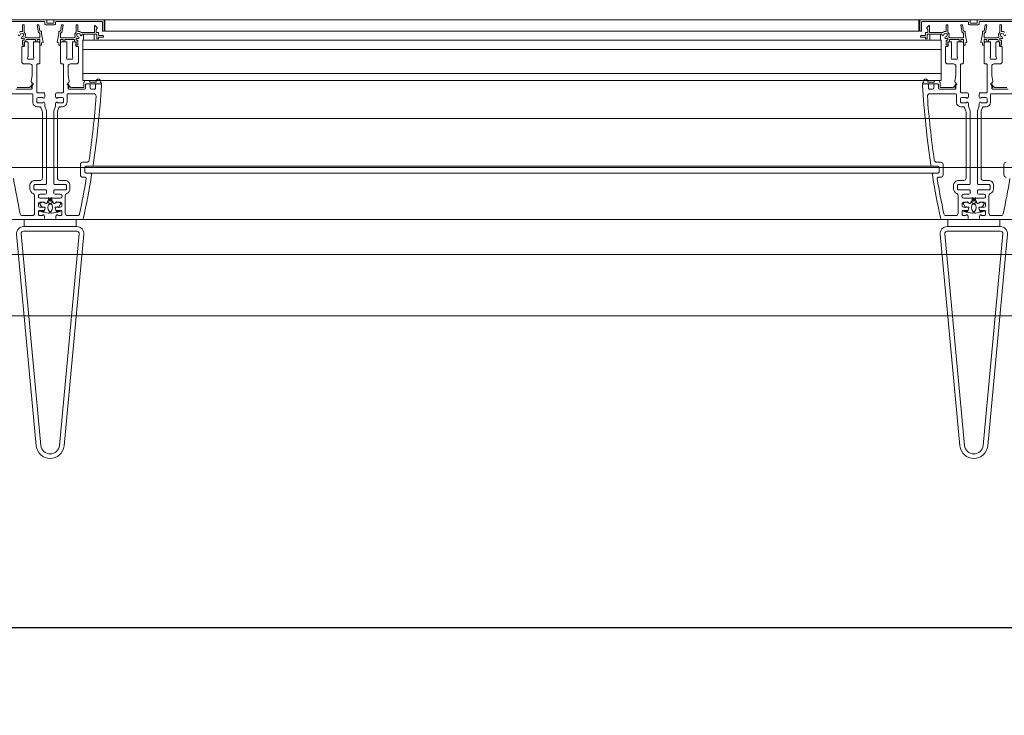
# Model space of a CAD drawing. Header units: metres. Extents: x -20.3 to 39.4, y -22.2 to 2.8.
# Tile 38 of 65: x 10.495 to 11.343, y -2.009 to -1.41. Entities that reach past the tile are written whole.
import ezdxf

# ---------------------------------------------------------------- set-up
doc = ezdxf.new("R2010")
doc.units = ezdxf.units.M
doc.header["$LTSCALE"] = 0.4
doc.header["$MEASUREMENT"] = 0
doc.layers.get('0').update_dxf_attribs({"color": 8, "lineweight": 9})
doc.layers.get('Defpoints').update_dxf_attribs({"color": 8, "lineweight": 9})
for name, color, linetype in [('Neubau__ GHIW - Attika', 8, 'Continuous'), ('Neubau__ GHIW- Attika Fassade', 8, 'Continuous'), ('Neubau_S-Linien _ Schraffuren.2D', 8, 'Continuous'), ('Neubau_T-Bemaßung', 8, 'Continuous')]:
    doc.layers.add(name, color=color, linetype=linetype)
doc.styles.add('ERSTELLTER_STIL_2', font='arial.ttf')
doc.dimstyles.new('ERSTELLTER_STIL__5', dxfattribs={"dimtxt": 0.0875, "dimasz": 0.059375, "dimexe": 0.18, "dimexo": 0.0625, "dimgap": 0, "dimtad": 1, "dimtih": 1, "dimtoh": 1, "dimzin": 0, "dimdsep": 46, "dimtxsty": 'ERSTELLTER_STIL_2', "dimblk": 'ARROWHEAD_6', "dimblk1": 'ARROWHEAD_6', "dimblk2": 'ARROWHEAD_6', "dimcen": 0.09, "dimclrd": 7, "dimclre": 7, "dimclrt": 7, "dimazin": 0, "dimtfac": 1, "dimtdec": 4, "dimtmove": 0, "dimatfit": 3, "dimfxl": 1, "dimtolj": 1, "dimtzin": 0, "dimarcsym": 0})

# ---------------------------------------------------------------- blocks, each defined once
blk = doc.blocks.new('ARROWHEAD_6')
at = {"color": 0, "linetype": 'Continuous', "lineweight": 0}
for p, q in [((-0.5, -0.5), (0.5, 0.5)), ((0, 0), (-1, 0))]:
    blk.add_line(p, q, dxfattribs=at)
blk = doc.blocks.new('*D266')
at = {"layer": 'Defpoints', "color": 0, "linetype": 'Continuous', "transparency": 16777216}
for p in [(13.78, -1.93375), (9.65, -2.695), (13.78, -2.695)]:
    blk.add_point(p, dxfattribs=at)
at = {"layer": 'Neubau_T-Bemaßung', "linetype": 'Continuous', "lineweight": -2, "transparency": 16777216}
for p, q in [((9.65, -2.6325), (9.65, -1.75375)), ((13.78, -2.6325), (13.78, -1.75375)), ((9.70937, -1.93375), (13.72063, -1.93375))]:
    blk.add_line(p, q, dxfattribs=at)
at = {"layer": 'Neubau_T-Bemaßung', "linetype": 'Continuous', "lineweight": -2, "transparency": 16777216, "xscale": 0.059375, "yscale": 0.059375, "zscale": 0.059375, "rotation": 180}
blk.add_blockref('ARROWHEAD_6', (9.65, -1.93375), dxfattribs=at)
at = {"layer": 'Neubau_T-Bemaßung', "linetype": 'Continuous', "lineweight": -2, "transparency": 16777216, "xscale": 0.059375, "yscale": 0.059375, "zscale": 0.059375}
blk.add_blockref('ARROWHEAD_6', (13.78, -1.93375), dxfattribs=at)
at = {"layer": 'Neubau_T-Bemaßung', "linetype": 'Continuous', "lineweight": 9, "transparency": 16777216, "insert": (11.7115, -1.88905), "char_height": 0.0875, "attachment_point": 5, "style": 'ERSTELLTER_STIL_2'}
blk.add_mtext('\\A1;4.13', dxfattribs=at)

msp = doc.modelspace()

# ---------------------------------------------------------------- linework, layer by layer
at = {"linetype": 'Continuous', "lineweight": 9}
for p, q in [((10.549, -1.462), (10.549, -1.42724)), ((11.289, -1.42724), (10.549, -1.42724)), ((11.289, -1.462), (11.289, -1.42724)), ((10.549, -1.43524), (11.289, -1.43524)), ((10.549, -1.456), (11.289, -1.456)), ((10.549, -1.462), (11.289, -1.462)), ((11.28414, -1.542), (10.55191, -1.542)), ((11.28351, -1.536), (10.55199, -1.536)), ((10.54856, -1.582), (11.28944, -1.582))]:
    msp.add_line(p, q, dxfattribs=at)
for points in [[(10.47675, -1.4111), (10.51575, -1.4111, -0.41421), (10.5165, -1.41185), (10.5165, -1.41335, 0.41421), (10.51725, -1.4141), (10.52475, -1.4141, 0.41421), (10.5255, -1.41335), (10.5255, -1.41185, -0.41421), (10.52625, -1.4111), (10.56525, -1.4111, -0.435032), (10.566, -1.41185), (10.566, -1.4193, 0.414266), (10.5663, -1.4196), (10.5672, -1.4196, 0.414266), (10.5675, -1.4193), (10.5675, -1.4101, 0.414198), (10.567, -1.4096), (10.5243, -1.4096, 0.41416), (10.524, -1.4099), (10.524, -1.4123, -0.414266), (10.5237, -1.4126), (10.5183, -1.4126, -0.414266), (10.518, -1.4123), (10.518, -1.4099, 0.414231), (10.5177, -1.4096), (10.475, -1.4096, 0.414198)], [(10.49356, -1.4226, 1), (10.49505, -1.4227, -2.214164), (10.49675, -1.4244, 1), (10.49685, -1.42589, 0.091944), (10.49794, -1.42562, -0.546488), (10.49865, -1.42607), (10.49865, -1.4269, -0.414214), (10.49835, -1.4272), (10.49815, -1.4272, 0.414214), (10.49715, -1.4282), (10.49715, -1.4314, 0.414214), (10.49745, -1.4317), (10.49798, -1.4317, 0.267949), (10.49824, -1.43155), (10.49861, -1.4309, 0.131652), (10.49865, -1.43075), (10.49865, -1.429, -0.414214), (10.49895, -1.4287), (10.49985, -1.4287, 0.414214), (10.50015, -1.4284), (10.50015, -1.427, -0.414214), (10.50045, -1.4267), (10.50805, -1.4267, -0.414214), (10.50835, -1.427), (10.50835, -1.4284, 0.414214), (10.50865, -1.4287), (10.50955, -1.4287, 0.414214), (10.50985, -1.4284), (10.50985, -1.427, -0.414214), (10.51015, -1.4267), (10.51184, -1.4267, -0.414214), (10.51214, -1.427), (10.51214, -1.4314, 0.414214), (10.51244, -1.4317), (10.51282, -1.4317), (10.51335, -1.4317, 0.414214), (10.51365, -1.4314), (10.51365, -1.4296), (10.5147, -1.42941, 0.414214), (10.51495, -1.42907), (10.51365, -1.42172), (10.51365, -1.4197, 0.414214), (10.51335, -1.4194), (10.5124, -1.4194, -0.36397), (10.51211, -1.41915), (10.51126, -1.41435, 0.36397), (10.51096, -1.4141), (10.51005, -1.4141, 0.466308), (10.50975, -1.41445), (10.51085, -1.42065, 0.36397), (10.51114, -1.4209), (10.51185, -1.4209, -0.414214), (10.51215, -1.4212), (10.51215, -1.4249, -0.414214), (10.51185, -1.4252), (10.5005, -1.4252, -0.520379), (10.49956, -1.42386, 0.314283), (10.49865, -1.42043), (10.49865, -1.4144, 0.414214), (10.49835, -1.4141), (10.49745, -1.4141, 0.414214), (10.49715, -1.4144), (10.49715, -1.41941, -0.43156), (10.49683, -1.41971, 0.214707), (10.49445, -1.42061, -0.199362)], [(11.363, -1.4096), (11.3203, -1.4096, 0.41416), (11.32, -1.4099), (11.32, -1.4123, -0.414266), (11.3197, -1.4126), (11.3143, -1.4126, -0.414266), (11.314, -1.4123), (11.314, -1.4099, 0.414231), (11.3137, -1.4096), (11.271, -1.4096, 0.414198), (11.2705, -1.4101), (11.2705, -1.4193, 0.414266), (11.2708, -1.4196), (11.2717, -1.4196, 0.414196), (11.272, -1.4193), (11.272, -1.41185, -0.41421), (11.27275, -1.4111), (11.31175, -1.4111, -0.41421), (11.3125, -1.41185), (11.3125, -1.41335, 0.41421), (11.31325, -1.4141), (11.32075, -1.4141, 0.41421), (11.3215, -1.41335), (11.3215, -1.41185, -0.41421), (11.32225, -1.4111), (11.36125, -1.4111, -0.435032)], [(11.34444, -1.4226, -1), (11.34295, -1.4227, 2.214164), (11.34125, -1.4244, -1), (11.34115, -1.42589, -0.091944), (11.34006, -1.42562, 0.546488), (11.33935, -1.42607), (11.33935, -1.4269, 0.414214), (11.33965, -1.4272), (11.33985, -1.4272, -0.414214), (11.34085, -1.4282), (11.34085, -1.4314, -0.414214), (11.34055, -1.4317), (11.34002, -1.4317, -0.267949), (11.33976, -1.43155), (11.33939, -1.4309, -0.131652), (11.33935, -1.43075), (11.33935, -1.429, 0.414214), (11.33905, -1.4287), (11.33815, -1.4287, -0.414214), (11.33785, -1.4284), (11.33785, -1.427, 0.414214), (11.33755, -1.4267), (11.32995, -1.4267, 0.414214), (11.32965, -1.427), (11.32965, -1.4284, -0.414214), (11.32935, -1.4287), (11.32845, -1.4287, -0.414214), (11.32815, -1.4284), (11.32815, -1.427, 0.414214), (11.32785, -1.4267), (11.32616, -1.4267, 0.414214), (11.32586, -1.427), (11.32586, -1.4314, -0.414214), (11.32556, -1.4317), (11.32518, -1.4317), (11.32465, -1.4317, -0.414214), (11.32435, -1.4314), (11.32435, -1.4296), (11.3233, -1.42941, -0.414214), (11.32305, -1.42907), (11.32435, -1.42172), (11.32435, -1.4197, -0.414214), (11.32465, -1.4194), (11.3256, -1.4194, 0.36397), (11.32589, -1.41915), (11.32674, -1.41435, -0.36397), (11.32704, -1.4141), (11.32795, -1.4141, -0.466308), (11.32825, -1.41445), (11.32715, -1.42065, -0.36397), (11.32686, -1.4209), (11.32615, -1.4209, 0.414214), (11.32585, -1.4212), (11.32585, -1.4249, 0.414214), (11.32615, -1.4252), (11.3375, -1.4252, 0.520379), (11.33844, -1.42386, -0.314283), (11.33935, -1.42043), (11.33935, -1.4144, -0.414214), (11.33965, -1.4141), (11.34055, -1.4141, -0.414214), (11.34085, -1.4144), (11.34085, -1.41941, 0.43156), (11.34117, -1.41971, -0.214707), (11.34355, -1.42061, 0.199362)], [(10.4915, -1.4695), (10.5045, -1.4695, 0.466617), (10.5055, -1.4685), (10.5055, -1.4643, 0.316451), (10.50517, -1.46383, -0.368059), (10.50455, -1.46258, 0.077632), (10.5055, -1.45648), (10.5055, -1.4497, 0.437777), (10.5035, -1.4477), (10.4985, -1.4477, -0.425733), (10.4965, -1.4457), (10.4965, -1.4332, -0.410044), (10.497, -1.4327), (10.4983, -1.4327, 0.417842), (10.4988, -1.4322), (10.4988, -1.4292, -0.418216), (10.4993, -1.4287), (10.5014, -1.4287, -0.479302), (10.5019, -1.4292), (10.5019, -1.44138, -0.182596), (10.50165, -1.44204, 0.659394), (10.5024, -1.4437), (10.5061, -1.4437, 0.659293), (10.50685, -1.44204, -0.192313), (10.5066, -1.44138), (10.5066, -1.4292, -0.426942), (10.5071, -1.4287), (10.511, -1.4287, -0.416762), (10.512, -1.4297), (10.512, -1.4467, -0.462767), (10.511, -1.4477), (10.5105, -1.4477, 0.453913), (10.5095, -1.4487), (10.5095, -1.4717, 0.422487), (10.5105, -1.4727), (10.5153, -1.4727, -0.415821), (10.5163, -1.4737), (10.5163, -1.47625, -0.660287), (10.51461, -1.47698, 0.188089), (10.51392, -1.4767), (10.5105, -1.4767, 0.413917), (10.5095, -1.4777), (10.5095, -1.4803, 0.414801), (10.5105, -1.4813), (10.51392, -1.4813, 0.190479), (10.51461, -1.48103, -0.659757), (10.5163, -1.48175), (10.5163, -1.4832, 0.085911), (10.51663, -1.48508), (10.51747, -1.48738, -0.088835), (10.5178, -1.48926), (10.5178, -1.55065, -0.417164), (10.5168, -1.55165), (10.508, -1.55165, 0.429748), (10.507, -1.55265), (10.507, -1.55535, 0.421475), (10.508, -1.55635), (10.5168, -1.55635, -0.414751), (10.5178, -1.55735), (10.5178, -1.5591, -0.413482), (10.5168, -1.5601), (10.5125, -1.5601, 1.008631), (10.5125, -1.5635), (10.5202, -1.5635, -0.417863), (10.521, -1.5643), (10.521, -1.56495, -0.416014), (10.5202, -1.56575), (10.5197, -1.56575, 0.314994), (10.51876, -1.56641), (10.51839, -1.56742, -0.523426), (10.51681, -1.56785), (10.5159, -1.56708, 0.176153), (10.51526, -1.56685), (10.512, -1.56685, 0.411306), (10.511, -1.56785), (10.511, -1.57025, 0.397692), (10.512, -1.57125), (10.51557, -1.57125, -0.522157), (10.51651, -1.57259), (10.51624, -1.57334, -0.311552), (10.5153, -1.574), (10.512, -1.574, 0.415288), (10.511, -1.575), (10.511, -1.5775, 0.415982), (10.512, -1.5785), (10.51357, -1.5785, 0.197523), (10.51429, -1.5782, -0.66314), (10.516, -1.5789), (10.516, -1.581, -0.413151), (10.515, -1.582), (10.49344, -1.582, -0.377135)], [(11.3465, -1.4695), (11.3335, -1.4695, -0.466617), (11.3325, -1.4685), (11.3325, -1.4643, -0.316451), (11.33283, -1.46383, 0.368059), (11.33345, -1.46258, -0.077632), (11.3325, -1.45648), (11.3325, -1.4497, -0.437777), (11.3345, -1.4477), (11.3395, -1.4477, 0.425733), (11.3415, -1.4457), (11.3415, -1.4332, 0.410044), (11.341, -1.4327), (11.3397, -1.4327, -0.417842), (11.3392, -1.4322), (11.3392, -1.4292, 0.418216), (11.3387, -1.4287), (11.3366, -1.4287, 0.479302), (11.3361, -1.4292), (11.3361, -1.44138, 0.182596), (11.33635, -1.44204, -0.659394), (11.3356, -1.4437), (11.3319, -1.4437, -0.659293), (11.33115, -1.44204, 0.192313), (11.3314, -1.44138), (11.3314, -1.4292, 0.426942), (11.3309, -1.4287), (11.327, -1.4287, 0.416762), (11.326, -1.4297), (11.326, -1.4467, 0.462767), (11.327, -1.4477), (11.3275, -1.4477, -0.453913), (11.3285, -1.4487), (11.3285, -1.4717, -0.422487), (11.3275, -1.4727), (11.3227, -1.4727, 0.415821), (11.3217, -1.4737), (11.3217, -1.47625, 0.660287), (11.32339, -1.47698, -0.188089), (11.32408, -1.4767), (11.3275, -1.4767, -0.413917), (11.3285, -1.4777), (11.3285, -1.4803, -0.414801), (11.3275, -1.4813), (11.32408, -1.4813, -0.190479), (11.32339, -1.48103, 0.659757), (11.3217, -1.48175), (11.3217, -1.4832, -0.085911), (11.32137, -1.48508), (11.32053, -1.48738, 0.088835), (11.3202, -1.48926), (11.3202, -1.55065, 0.417164), (11.3212, -1.55165), (11.33, -1.55165, -0.429748), (11.331, -1.55265), (11.331, -1.55535, -0.421475), (11.33, -1.55635), (11.3212, -1.55635, 0.414751), (11.3202, -1.55735), (11.3202, -1.5591, 0.413482), (11.3212, -1.5601), (11.3255, -1.5601, -1.008631), (11.3255, -1.5635), (11.3178, -1.5635, 0.417863), (11.317, -1.5643), (11.317, -1.56495, 0.416014), (11.3178, -1.56575), (11.3183, -1.56575, -0.314994), (11.31924, -1.56641), (11.31961, -1.56742, 0.523426), (11.32119, -1.56785), (11.3221, -1.56708, -0.176153), (11.32274, -1.56685), (11.326, -1.56685, -0.411306), (11.327, -1.56785), (11.327, -1.57025, -0.397692), (11.326, -1.57125), (11.32243, -1.57125, 0.522157), (11.32149, -1.57259), (11.32176, -1.57334, 0.311552), (11.3227, -1.574), (11.326, -1.574, -0.415288), (11.327, -1.575), (11.327, -1.5775, -0.415982), (11.326, -1.5785), (11.32443, -1.5785, -0.197523), (11.32371, -1.5782, 0.66314), (11.322, -1.5789), (11.322, -1.581, 0.413151), (11.323, -1.582), (11.34456, -1.582, 0.377135)], [(10.5055, -1.4685), (10.5055, -1.4683, 0.41483), (10.5052, -1.468), (10.505, -1.468, -0.649364), (10.50476, -1.46752), (10.50645, -1.46531, 0.966131), (10.50607, -1.46499), (10.5035, -1.46769, -0.211452), (10.50277, -1.468), (10.4925, -1.468, -0.425648)], [(10.5365, -1.4685), (10.5365, -1.4683, -0.41483), (10.5368, -1.468), (10.537, -1.468, 0.649364), (10.53724, -1.46752), (10.53555, -1.46531, -0.966131), (10.53593, -1.46499), (10.5385, -1.46769, 0.211452), (10.53923, -1.468), (10.5495, -1.468, 0.425648), (10.55, -1.4675), (10.55, -1.4644, -0.113877), (10.55009, -1.46398), (10.55094, -1.46217, -0.29295), (10.55121, -1.462), (10.55449, -1.462, -0.314536), (10.55478, -1.4622), (10.55518, -1.4633, 0.30844), (10.55546, -1.4635), (10.56024, -1.4635, 0.331647), (10.56073, -1.46291, -1.429645), (10.56406, -1.4635, 0.449515), (10.56425, -1.46387), (10.56493, -1.46393, -0.398106), (10.5652, -1.46423), (10.5652, -1.46451, -0.445537), (10.56455, -1.4651), (10.56335, -1.465), (10.5523, -1.465, 0.415519), (10.5515, -1.4658)], [(11.3015, -1.4685), (11.3015, -1.4683, 0.41483), (11.3012, -1.468), (11.301, -1.468, -0.649364), (11.30076, -1.46752), (11.30245, -1.46531, 0.966131), (11.30207, -1.46499), (11.2995, -1.46769, -0.211452), (11.29877, -1.468), (11.2885, -1.468, -0.425648), (11.288, -1.4675), (11.288, -1.4644, 0.113877), (11.28791, -1.46398), (11.28706, -1.46217, 0.29295), (11.28679, -1.462), (11.28351, -1.462, 0.314536), (11.28322, -1.4622), (11.28282, -1.4633, -0.30844), (11.28254, -1.4635), (11.27776, -1.4635, -0.331647), (11.27727, -1.46291, 1.429645), (11.27394, -1.4635, -0.449515), (11.27375, -1.46387), (11.27307, -1.46393, 0.398106), (11.2728, -1.46423), (11.2728, -1.46451, 0.445537), (11.27345, -1.4651), (11.27465, -1.465), (11.2857, -1.465, -0.415519), (11.2865, -1.4658)], [(11.3325, -1.4685), (11.3325, -1.4683, -0.41483), (11.3328, -1.468), (11.333, -1.468, 0.649364), (11.33324, -1.46752), (11.33155, -1.46531, -0.966131), (11.33193, -1.46499), (11.3345, -1.46769, 0.211452), (11.33523, -1.468), (11.3455, -1.468, 0.425648)], [(10.48298, -1.4735), (10.50551, -1.4735, -0.354155), (10.506, -1.47399), (10.506, -1.4803, 0.503498), (10.51175, -1.48462, -0.410422), (10.51297, -1.48524), (10.51418, -1.48858, -0.096098), (10.5143, -1.48926), (10.5143, -1.54615, -0.418446), (10.5123, -1.54815), (10.508, -1.54815, 0.423923), (10.5035, -1.55265), (10.5035, -1.55535, 0.30563), (10.50627, -1.5595, -0.326846), (10.5075, -1.56135), (10.5075, -1.5765, -0.420467), (10.5055, -1.5785), (10.49708, -1.5785, -0.360083), (10.49513, -1.57691, -0.010309), (10.48941, -1.54667, -0.46449)], [(11.35452, -1.4735), (11.33199, -1.4735, 0.354155), (11.3315, -1.47399), (11.3315, -1.4803, -0.503498), (11.32575, -1.48462, 0.410422), (11.32453, -1.48524), (11.32332, -1.48858, 0.096098), (11.3232, -1.48926), (11.3232, -1.54615, 0.418446), (11.3252, -1.54815), (11.3295, -1.54815, -0.423923), (11.334, -1.55265), (11.334, -1.55535, -0.30563), (11.33123, -1.5595, 0.326846), (11.33, -1.56135), (11.33, -1.5765, 0.420467), (11.332, -1.5785), (11.34042, -1.5785, 0.360083), (11.34237, -1.57691, 0.010309), (11.34809, -1.54667, 0.46449)], [(11.345, -1.5455, -0.422028), (11.343, -1.5435), (11.343, -1.5345, -0.417855), (11.345, -1.5325)]]:
    msp.add_lwpolyline(points, format="xyb", dxfattribs=at)
for points in [[(10.53074, -1.41435, -0.36397), (10.53104, -1.4141), (10.53195, -1.4141, -0.466308), (10.53225, -1.41445), (10.53115, -1.42065, -0.36397), (10.53086, -1.4209), (10.53015, -1.4209, 0.414214), (10.52985, -1.4212), (10.52985, -1.4249, 0.414214), (10.53015, -1.4252), (10.5415, -1.4252, 0.520379), (10.54244, -1.42386, -0.314283), (10.54335, -1.42043), (10.54335, -1.4144, -0.414214), (10.54365, -1.4141), (10.54455, -1.4141, -0.414214), (10.54485, -1.4144), (10.54485, -1.41941, 0.43156), (10.54517, -1.41971, -0.214707), (10.54755, -1.42061, 0.199362), (10.54776, -1.4207), (10.55875, -1.4207, 0.414214), (10.55905, -1.4204), (10.55905, -1.4148, -0.668179), (10.55956, -1.41459), (10.56146, -1.41649, -0.198912), (10.56155, -1.4167), (10.56155, -1.41708, -0.198912), (10.56146, -1.41729), (10.56064, -1.41811, 0.198912), (10.56055, -1.41832), (10.56055, -1.4204, 0.414214), (10.56085, -1.4207), (10.5623, -1.4207, -0.414214), (10.5626, -1.421), (10.5626, -1.4228, 0.414214), (10.5629, -1.4231), (10.56604, -1.4231, -0.198912), (10.56625, -1.42319), (10.56691, -1.42385, -0.198912), (10.567, -1.42406), (10.567, -1.4243, -0.414214), (10.5667, -1.4246), (10.5629, -1.4246, 0.414214), (10.5626, -1.4249), (10.5626, -1.4259, -0.414214), (10.5623, -1.4262), (10.5614, -1.4262, -0.414214), (10.5611, -1.4259), (10.5611, -1.4225, 0.414214), (10.5608, -1.4222), (10.54874, -1.4222, 0.440334), (10.54844, -1.42253, -0.00633), (10.54844, -1.4226, -1), (10.54695, -1.4227, 2.214164), (10.54525, -1.4244, -1), (10.54515, -1.42589, -0.091944), (10.54406, -1.42562, 0.546488), (10.54335, -1.42607), (10.54335, -1.4269, 0.414214), (10.54365, -1.4272), (10.54385, -1.4272, -0.414214), (10.54485, -1.4282), (10.54485, -1.4314, -0.414214), (10.54455, -1.4317), (10.54402, -1.4317, -0.267949), (10.54376, -1.43155), (10.54339, -1.4309, -0.131652), (10.54335, -1.43075), (10.54335, -1.429, 0.414214), (10.54305, -1.4287), (10.54215, -1.4287, -0.414214), (10.54185, -1.4284), (10.54185, -1.427, 0.414214), (10.54155, -1.4267), (10.53395, -1.4267, 0.414214), (10.53365, -1.427), (10.53365, -1.4284, -0.414214), (10.53335, -1.4287), (10.53245, -1.4287, -0.414214), (10.53215, -1.4284), (10.53215, -1.427, 0.414214), (10.53185, -1.4267), (10.53016, -1.4267, 0.414214), (10.52986, -1.427), (10.52986, -1.4314, -0.414214), (10.52956, -1.4317), (10.52918, -1.4317), (10.52865, -1.4317, -0.414214), (10.52835, -1.4314), (10.52835, -1.4296), (10.5273, -1.42941, -0.414214), (10.52705, -1.42907), (10.52835, -1.42172), (10.52835, -1.4197, -0.414214), (10.52865, -1.4194), (10.5296, -1.4194, 0.36397), (10.52989, -1.41915)], [(11.30726, -1.41435, 0.36397), (11.30696, -1.4141), (11.30605, -1.4141, 0.466308), (11.30575, -1.41445), (11.30685, -1.42065, 0.36397), (11.30714, -1.4209), (11.30785, -1.4209, -0.414214), (11.30815, -1.4212), (11.30815, -1.4249, -0.414214), (11.30785, -1.4252), (11.2965, -1.4252, -0.520379), (11.29556, -1.42386, 0.314283), (11.29465, -1.42043), (11.29465, -1.4144, 0.414214), (11.29435, -1.4141), (11.29345, -1.4141, 0.414214), (11.29315, -1.4144), (11.29315, -1.41941, -0.43156), (11.29283, -1.41971, 0.214707), (11.29045, -1.42061, -0.199362), (11.29024, -1.4207), (11.27925, -1.4207, -0.414214), (11.27895, -1.4204), (11.27895, -1.4148, 0.668179), (11.27844, -1.41459), (11.27654, -1.41649, 0.198912), (11.27645, -1.4167), (11.27645, -1.41708, 0.198912), (11.27654, -1.41729), (11.27736, -1.41811, -0.198912), (11.27745, -1.41832), (11.27745, -1.4204, -0.414214), (11.27715, -1.4207), (11.2757, -1.4207, 0.414214), (11.2754, -1.421), (11.2754, -1.4228, -0.414214), (11.2751, -1.4231), (11.27196, -1.4231, 0.198912), (11.27175, -1.42319), (11.27109, -1.42385, 0.198912), (11.271, -1.42406), (11.271, -1.4243, 0.414214), (11.2713, -1.4246), (11.2751, -1.4246, -0.414214), (11.2754, -1.4249), (11.2754, -1.4259, 0.414214), (11.2757, -1.4262), (11.2766, -1.4262, 0.414214), (11.2769, -1.4259), (11.2769, -1.4225, -0.414214), (11.2772, -1.4222), (11.28926, -1.4222, -0.440334), (11.28956, -1.42253, 0.00633), (11.28956, -1.4226, 1), (11.29105, -1.4227, -2.214164), (11.29275, -1.4244, 1), (11.29285, -1.42589, 0.091944), (11.29394, -1.42562, -0.546488), (11.29465, -1.42607), (11.29465, -1.4269, -0.414214), (11.29435, -1.4272), (11.29415, -1.4272, 0.414214), (11.29315, -1.4282), (11.29315, -1.4314, 0.414214), (11.29345, -1.4317), (11.29398, -1.4317, 0.267949), (11.29424, -1.43155), (11.29461, -1.4309, 0.131652), (11.29465, -1.43075), (11.29465, -1.429, -0.414214), (11.29495, -1.4287), (11.29585, -1.4287, 0.414214), (11.29615, -1.4284), (11.29615, -1.427, -0.414214), (11.29645, -1.4267), (11.30405, -1.4267, -0.414214), (11.30435, -1.427), (11.30435, -1.4284, 0.414214), (11.30465, -1.4287), (11.30555, -1.4287, 0.414214), (11.30585, -1.4284), (11.30585, -1.427, -0.414214), (11.30615, -1.4267), (11.30784, -1.4267, -0.414214), (11.30814, -1.427), (11.30814, -1.4314, 0.414214), (11.30844, -1.4317), (11.30882, -1.4317), (11.30935, -1.4317, 0.414214), (11.30965, -1.4314), (11.30965, -1.4296), (11.3107, -1.42941, 0.414214), (11.31095, -1.42907), (11.30965, -1.42172), (11.30965, -1.4197, 0.414214), (11.30935, -1.4194), (11.3084, -1.4194, -0.36397), (11.30811, -1.41915)], [(10.55885, -1.42724), (10.54985, -1.42724), (10.54985, -1.4225, -0.414214), (10.55015, -1.4222), (10.55855, -1.4222, -0.414214), (10.55885, -1.4225)], [(11.27915, -1.42724), (11.28815, -1.42724), (11.28815, -1.4225, 0.414214), (11.28785, -1.4222), (11.27945, -1.4222, 0.414214), (11.27915, -1.4225)], [(10.5515, -1.4685, -0.37479), (10.5505, -1.4695), (10.5375, -1.4695, -0.466617), (10.5365, -1.4685), (10.5365, -1.4643, -0.316451), (10.53683, -1.46383, 0.368059), (10.53745, -1.46258, -0.077632), (10.5365, -1.45648), (10.5365, -1.4497, -0.437777), (10.5385, -1.4477), (10.5435, -1.4477, 0.425733), (10.5455, -1.4457), (10.5455, -1.4332, 0.410044), (10.545, -1.4327), (10.5437, -1.4327, -0.417842), (10.5432, -1.4322), (10.5432, -1.4292, 0.418216), (10.5427, -1.4287), (10.5406, -1.4287, 0.479302), (10.5401, -1.4292), (10.5401, -1.44138, 0.182596), (10.54035, -1.44204, -0.659394), (10.5396, -1.4437), (10.5359, -1.4437, -0.659293), (10.53515, -1.44204, 0.192313), (10.5354, -1.44138), (10.5354, -1.4292, 0.426942), (10.5349, -1.4287), (10.531, -1.4287, 0.416762), (10.53, -1.4297), (10.53, -1.4467, 0.462767), (10.531, -1.4477), (10.5315, -1.4477, -0.453913), (10.5325, -1.4487), (10.5325, -1.4717, -0.422487), (10.5315, -1.4727), (10.5267, -1.4727, 0.415821), (10.5257, -1.4737), (10.5257, -1.47625, 0.660287), (10.52739, -1.47698, -0.188089), (10.52808, -1.4767), (10.5315, -1.4767, -0.413917), (10.5325, -1.4777), (10.5325, -1.4803, -0.414801), (10.5315, -1.4813), (10.52808, -1.4813, -0.190479), (10.52739, -1.48103, 0.659757), (10.5257, -1.48175), (10.5257, -1.4832, -0.085911), (10.52537, -1.48508), (10.52453, -1.48738, 0.088835), (10.5242, -1.48926), (10.5242, -1.55065, 0.417164), (10.5252, -1.55165), (10.534, -1.55165, -0.429748), (10.535, -1.55265), (10.535, -1.55535, -0.421475), (10.534, -1.55635), (10.5252, -1.55635, 0.414751), (10.5242, -1.55735), (10.5242, -1.5591, 0.413482), (10.5252, -1.5601), (10.5295, -1.5601, -1.008631), (10.5295, -1.5635), (10.5218, -1.5635, 0.417863), (10.521, -1.5643), (10.521, -1.56495, 0.416014), (10.5218, -1.56575), (10.5223, -1.56575, -0.314994), (10.52324, -1.56641), (10.52361, -1.56742, 0.523426), (10.52519, -1.56785), (10.5261, -1.56708, -0.176153), (10.52674, -1.56685), (10.53, -1.56685, -0.411306), (10.531, -1.56785), (10.531, -1.57025, -0.397692), (10.53, -1.57125), (10.52643, -1.57125, 0.522157), (10.52549, -1.57259), (10.52576, -1.57334, 0.311552), (10.5267, -1.574), (10.53, -1.574, -0.415288), (10.531, -1.575), (10.531, -1.5775, -0.415982), (10.53, -1.5785), (10.52843, -1.5785, -0.197523), (10.52771, -1.5782, 0.66314), (10.526, -1.5789), (10.526, -1.581, 0.413151), (10.527, -1.582), (10.54856, -1.582, 0.377135), (10.54954, -1.58121, 0.012909), (10.55671, -1.54316, 0.459439), (10.55572, -1.542), (10.552, -1.542, -0.443677), (10.551, -1.541), (10.551, -1.537, -0.418632), (10.552, -1.536), (10.55697, -1.536, 0.441552), (10.55796, -1.53515, 0.023167), (10.56513, -1.46606, 0.429958), (10.56413, -1.465), (10.561, -1.465, 0.443465), (10.56, -1.466), (10.56, -1.4685, -0.488079), (10.559, -1.4695), (10.5565, -1.4695, -0.412451), (10.5555, -1.4685), (10.5555, -1.466, 0.412502), (10.5545, -1.465), (10.5525, -1.465, 0.425457), (10.5515, -1.466), (10.5515, -1.4685), (10.5515, -1.4658)], [(11.2865, -1.4685, 0.37479), (11.2875, -1.4695), (11.3005, -1.4695, 0.466617), (11.3015, -1.4685), (11.3015, -1.4643, 0.316451), (11.30117, -1.46383, -0.368059), (11.30055, -1.46258, 0.077632), (11.3015, -1.45648), (11.3015, -1.4497, 0.437777), (11.2995, -1.4477), (11.2945, -1.4477, -0.425733), (11.2925, -1.4457), (11.2925, -1.4332, -0.410044), (11.293, -1.4327), (11.2943, -1.4327, 0.417842), (11.2948, -1.4322), (11.2948, -1.4292, -0.418216), (11.2953, -1.4287), (11.2974, -1.4287, -0.479302), (11.2979, -1.4292), (11.2979, -1.44138, -0.182596), (11.29765, -1.44204, 0.659394), (11.2984, -1.4437), (11.3021, -1.4437, 0.659293), (11.30285, -1.44204, -0.192313), (11.3026, -1.44138), (11.3026, -1.4292, -0.426942), (11.3031, -1.4287), (11.307, -1.4287, -0.416762), (11.308, -1.4297), (11.308, -1.4467, -0.462767), (11.307, -1.4477), (11.3065, -1.4477, 0.453913), (11.3055, -1.4487), (11.3055, -1.4717, 0.422487), (11.3065, -1.4727), (11.3113, -1.4727, -0.415821), (11.3123, -1.4737), (11.3123, -1.47625, -0.660287), (11.31061, -1.47698, 0.188089), (11.30992, -1.4767), (11.3065, -1.4767, 0.413917), (11.3055, -1.4777), (11.3055, -1.4803, 0.414801), (11.3065, -1.4813), (11.30992, -1.4813, 0.190479), (11.31061, -1.48103, -0.659757), (11.3123, -1.48175), (11.3123, -1.4832, 0.085911), (11.31263, -1.48508), (11.31347, -1.48738, -0.088835), (11.3138, -1.48926), (11.3138, -1.55065, -0.417164), (11.3128, -1.55165), (11.304, -1.55165, 0.429748), (11.303, -1.55265), (11.303, -1.55535, 0.421475), (11.304, -1.55635), (11.3128, -1.55635, -0.414751), (11.3138, -1.55735), (11.3138, -1.5591, -0.413482), (11.3128, -1.5601), (11.3085, -1.5601, 1.008631), (11.3085, -1.5635), (11.3162, -1.5635, -0.417863), (11.317, -1.5643), (11.317, -1.56495, -0.416014), (11.3162, -1.56575), (11.3157, -1.56575, 0.314994), (11.31476, -1.56641), (11.31439, -1.56742, -0.523426), (11.31281, -1.56785), (11.3119, -1.56708, 0.176153), (11.31126, -1.56685), (11.308, -1.56685, 0.411306), (11.307, -1.56785), (11.307, -1.57025, 0.397692), (11.308, -1.57125), (11.31157, -1.57125, -0.522157), (11.31251, -1.57259), (11.31224, -1.57334, -0.311552), (11.3113, -1.574), (11.308, -1.574, 0.415288), (11.307, -1.575), (11.307, -1.5775, 0.415982), (11.308, -1.5785), (11.30957, -1.5785, 0.197523), (11.31029, -1.5782, -0.66314), (11.312, -1.5789), (11.312, -1.581, -0.413151), (11.311, -1.582), (11.28944, -1.582, -0.377135), (11.28846, -1.58121, -0.012909), (11.28129, -1.54316, -0.459439), (11.28228, -1.542), (11.286, -1.542, 0.443677), (11.287, -1.541), (11.287, -1.537, 0.418632), (11.286, -1.536), (11.28103, -1.536, -0.441552), (11.28004, -1.53515, -0.023167), (11.27287, -1.46606, -0.429958), (11.27387, -1.465), (11.277, -1.465, -0.443465), (11.278, -1.466), (11.278, -1.4685, 0.488079), (11.279, -1.4695), (11.2815, -1.4695, 0.412451), (11.2825, -1.4685), (11.2825, -1.466, -0.412502), (11.2835, -1.465), (11.2855, -1.465, -0.425457), (11.2865, -1.466), (11.2865, -1.4685), (11.2865, -1.4658)], [(10.55259, -1.5325, 0.357097), (10.55457, -1.53079, 0.018582), (10.56051, -1.47564, 0.437311), (10.55852, -1.4735), (10.53599, -1.4735, 0.354155), (10.5355, -1.47399), (10.5355, -1.4803, -0.503498), (10.52975, -1.48462, 0.410422), (10.52853, -1.48524), (10.52732, -1.48858, 0.096098), (10.5272, -1.48926), (10.5272, -1.54615, 0.418446), (10.5292, -1.54815), (10.5335, -1.54815, -0.423923), (10.538, -1.55265), (10.538, -1.55535, -0.30563), (10.53523, -1.5595, 0.326846), (10.534, -1.56135), (10.534, -1.5765, 0.420467), (10.536, -1.5785), (10.54442, -1.5785, 0.360083), (10.54637, -1.57691, 0.010309), (10.55209, -1.54667, 0.46449), (10.5511, -1.5455), (10.549, -1.5455, -0.422028), (10.547, -1.5435), (10.547, -1.5345, -0.417855), (10.549, -1.5325)], [(11.28491, -1.5325, -0.357097), (11.28293, -1.53079, -0.018582), (11.27699, -1.47564, -0.437311), (11.27898, -1.4735), (11.30151, -1.4735, -0.354155), (11.302, -1.47399), (11.302, -1.4803, 0.503498), (11.30775, -1.48462, -0.410422), (11.30897, -1.48524), (11.31018, -1.48858, -0.096098), (11.3103, -1.48926), (11.3103, -1.54615, -0.418446), (11.3083, -1.54815), (11.304, -1.54815, 0.423923), (11.2995, -1.55265), (11.2995, -1.55535, 0.30563), (11.30227, -1.5595, -0.326846), (11.3035, -1.56135), (11.3035, -1.5765, -0.420467), (11.3015, -1.5785), (11.29308, -1.5785, -0.360083), (11.29113, -1.57691, -0.010309), (11.28541, -1.54667, -0.46449), (11.2864, -1.5455), (11.2885, -1.5455, 0.422028), (11.2905, -1.5435), (11.2905, -1.5345, 0.417855), (11.2885, -1.5325)], [(10.51198, -1.56842, -0.487394), (10.51224, -1.5677), (10.5154, -1.56656, -0.52246), (10.51573, -1.56679), (10.51573, -1.56706, 0.334082), (10.51606, -1.56753), (10.51761, -1.5681, 0.41847), (10.51825, -1.5678), (10.51831, -1.56766, -0.466094), (10.51939, -1.56727), (10.52209, -1.56883, -0.206898), (10.52284, -1.56984, -0.30051), (10.52057, -1.57605, -0.205878), (10.51935, -1.57634), (10.5154, -1.57565, -0.044576), (10.51201, -1.57473, -1.010522), (10.51221, -1.57417, 0.04035), (10.51519, -1.575, 0.368732), (10.51575, -1.57468), (10.51665, -1.57222, 0.416699), (10.51635, -1.57158), (10.5148, -1.57101, 0.312442), (10.51424, -1.57116), (10.51407, -1.57137, -0.516551), (10.51366, -1.57133)], [(10.53002, -1.56842, 0.487394), (10.52976, -1.5677), (10.5266, -1.56656, 0.52246), (10.52627, -1.56679), (10.52627, -1.56706, -0.334082), (10.52594, -1.56753), (10.52439, -1.5681, -0.41847), (10.52375, -1.5678), (10.52369, -1.56766, 0.466094), (10.52261, -1.56727), (10.51991, -1.56883, 0.206898), (10.51916, -1.56984, 0.30051), (10.52143, -1.57605, 0.205878), (10.52265, -1.57634), (10.5266, -1.57565, 0.044576), (10.52999, -1.57473, 1.010522), (10.52979, -1.57417, -0.04035), (10.52681, -1.575, -0.368732), (10.52625, -1.57468), (10.52535, -1.57222, -0.416699), (10.52565, -1.57158), (10.5272, -1.57101, -0.312442), (10.52776, -1.57116), (10.52793, -1.57137, 0.516551), (10.52834, -1.57133)], [(11.30798, -1.56842, -0.487394), (11.30824, -1.5677), (11.3114, -1.56656, -0.52246), (11.31173, -1.56679), (11.31173, -1.56706, 0.334082), (11.31206, -1.56753), (11.31361, -1.5681, 0.41847), (11.31425, -1.5678), (11.31431, -1.56766, -0.466094), (11.31539, -1.56727), (11.31809, -1.56883, -0.206898), (11.31884, -1.56984, -0.30051), (11.31657, -1.57605, -0.205878), (11.31535, -1.57634), (11.3114, -1.57565, -0.044576), (11.30801, -1.57473, -1.010522), (11.30821, -1.57417, 0.04035), (11.31119, -1.575, 0.368732), (11.31175, -1.57468), (11.31265, -1.57222, 0.416699), (11.31235, -1.57158), (11.3108, -1.57101, 0.312442), (11.31024, -1.57116), (11.31007, -1.57137, -0.516551), (11.30966, -1.57133)], [(11.32602, -1.56842, 0.487394), (11.32576, -1.5677), (11.3226, -1.56656, 0.52246), (11.32227, -1.56679), (11.32227, -1.56706, -0.334082), (11.32194, -1.56753), (11.32039, -1.5681, -0.41847), (11.31975, -1.5678), (11.31969, -1.56766, 0.466094), (11.31861, -1.56727), (11.31591, -1.56883, 0.206898), (11.31516, -1.56984, 0.30051), (11.31743, -1.57605, 0.205878), (11.31865, -1.57634), (11.3226, -1.57565, 0.044576), (11.32599, -1.57473, 1.010522), (11.32579, -1.57417, -0.04035), (11.32281, -1.575, -0.368732), (11.32225, -1.57468), (11.32135, -1.57222, -0.416699), (11.32165, -1.57158), (11.3232, -1.57101, -0.312442), (11.32376, -1.57116), (11.32393, -1.57137, 0.516551), (11.32434, -1.57133)], [(10.498, -1.588, 0.441677), (10.49203, -1.59456), (10.50905, -1.77711, 0.911209), (10.53295, -1.77711), (10.54997, -1.59456, 0.441677), (10.544, -1.588)], [(10.498, -1.592, 0.441677), (10.49601, -1.59419), (10.51303, -1.77674, 0.911209), (10.52897, -1.77674), (10.54599, -1.59418, 0.441677), (10.544, -1.592)], [(11.294, -1.588, 0.441677), (11.28803, -1.59456), (11.30505, -1.77711, 0.911209), (11.32895, -1.77711), (11.34597, -1.59456, 0.441677), (11.34, -1.588)], [(11.294, -1.592, 0.441677), (11.29201, -1.59419), (11.30903, -1.77674, 0.911209), (11.32497, -1.77674), (11.34199, -1.59418, 0.441677), (11.34, -1.592)]]:
    msp.add_lwpolyline(points, format="xyb", close=True, dxfattribs=at)
for points in [[(10.568, -1.4096), (11.2695, -1.4096), (11.2695, -1.4196), (10.568, -1.4196)], [(10.5435, -1.582), (10.4985, -1.582), (10.4985, -1.588), (10.5435, -1.588)], [(11.3395, -1.582), (11.2945, -1.582), (11.2945, -1.588), (11.3395, -1.588)]]:
    msp.add_lwpolyline(points, close=True, dxfattribs=at)
for points in [[(10.52277, -1.56639), (10.51923, -1.56286)], [(10.52277, -1.56286), (10.51923, -1.56639)], [(10.51923, -1.56639), (10.52277, -1.56286)], [(10.51923, -1.56286), (10.52277, -1.56639)], [(11.31877, -1.56639), (11.31523, -1.56286)], [(11.31877, -1.56286), (11.31523, -1.56639)], [(11.31523, -1.56639), (11.31877, -1.56286)], [(11.31523, -1.56286), (11.31877, -1.56639)]]:
    msp.add_lwpolyline(points, dxfattribs=at)
for centre in [(10.521, -1.56463), (10.521, -1.56463), (11.317, -1.56463), (11.317, -1.56463)]:
    msp.add_circle(centre, 0.0015, dxfattribs=at)
at = {"layer": 'Neubau__ GHIW - Attika', "linetype": 'Continuous', "lineweight": 9}
msp.add_line((9.65, -1.665), (13.78, -1.665), dxfattribs=at)
at = {"layer": 'Neubau__ GHIW- Attika Fassade', "linetype": 'Continuous', "lineweight": 9}
for p, q in [((15.215, -1.49488), (-0.58, -1.49488)), ((15.215, -1.53695), (0.20769, -1.53695)), ((15.215, -1.61195), (0.20769, -1.61195))]:
    msp.add_line(p, q, dxfattribs=at)
at = {"layer": 'Neubau_S-Linien _ Schraffuren.2D', "linetype": 'Continuous', "lineweight": 15, "flags": 128}
msp.add_lwpolyline([(9.31681, -1.47888), (9.678, -1.47888), (9.678, -1.4096), (13.752, -1.4096), (13.752, -1.47888), (14.11319, -1.47888), (14.11319, -1.647), (13.752, -1.647), (13.752, -1.582), (9.678, -1.582), (9.678, -1.647), (9.31681, -1.647)], close=True, dxfattribs=at)

# ---------------------------------------------------------------- dimensions: what is measured, and where the dimension line sits
at = {"layer": 'Neubau_T-Bemaßung', "linetype": 'Continuous', "lineweight": 9}
dim = msp.add_linear_dim(base=(13.78, -1.93375), p1=(9.65, -2.695), p2=(13.78, -2.695), dimstyle='ERSTELLTER_STIL__5', override={"dimclrd": 256, "dimclre": 256, "dimclrt": 256}, dxfattribs=at)
dim.commit()
dim.dimension.update_dxf_attribs({"geometry": '*D266', "text_midpoint": (11.7115, -1.93375), "dimtype": 160})

doc.saveas('drawing.dxf')
